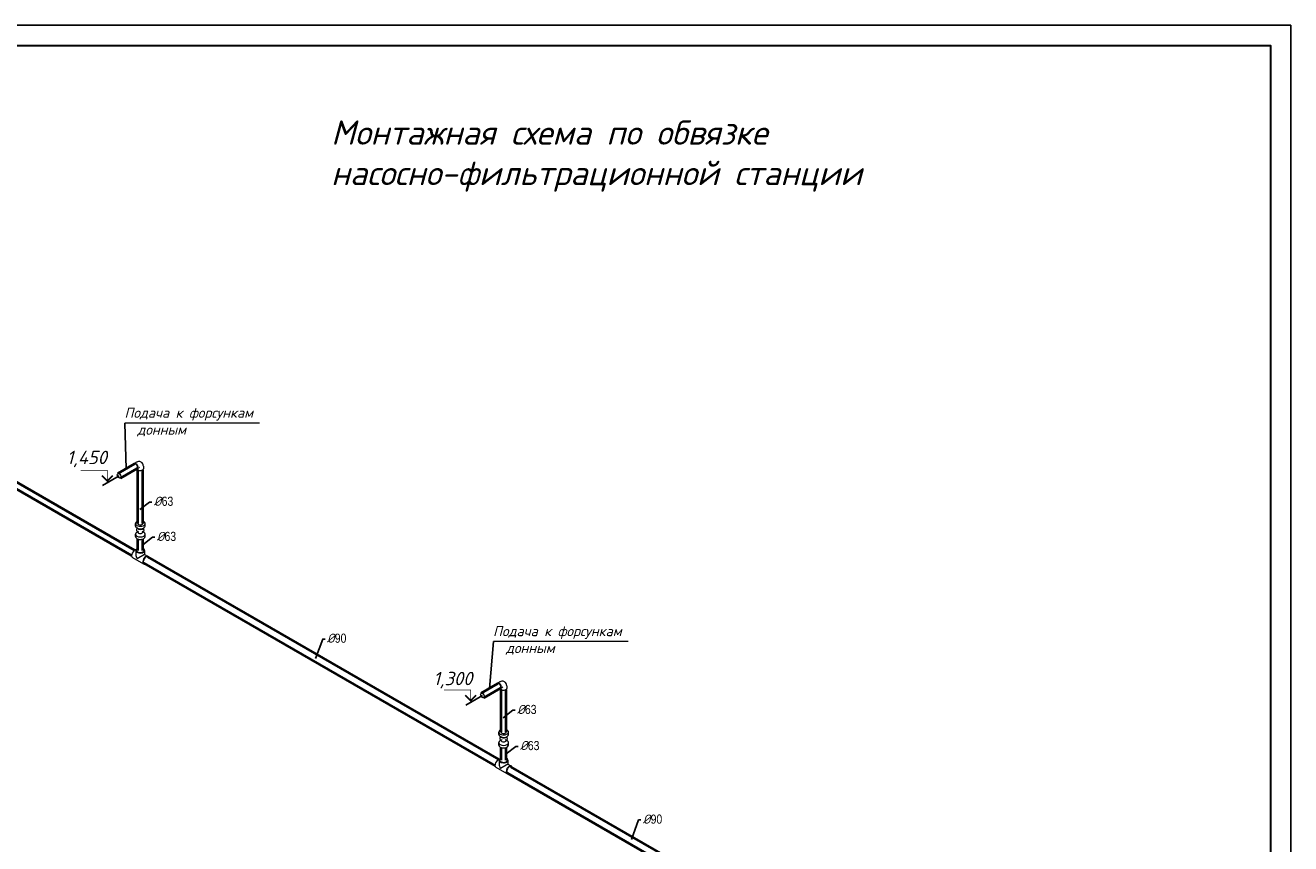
# Model space of a CAD drawing. Extents: x 4114239 to 5838486, y 780458 to 1383318.
# Tile 74 of 231: x 4336749 to 4368024, y 1061146 to 1081376. Entities that reach past the tile are written whole.
import ezdxf
from ezdxf.enums import TextEntityAlignment as Align

# ---------------------------------------------------------------- set-up
doc = ezdxf.new("R2010")
doc.units = 0
doc.header["$MEASUREMENT"] = 0
doc.layers.add('02', color=7, linetype='Continuous')
for name, color, linetype, lineweight in [('1', 7, 'Continuous', 50), ('Farmat', 7, 'Continuous', 30), ('Основные', 160, 'Continuous', 40), ('разм', 7, 'Continuous', 18)]:
    doc.layers.add(name, color=color, linetype=linetype, lineweight=lineweight)
doc.layers.add('Отметки', color=7, linetype='Continuous', lineweight=0, true_color=0x221726)
doc.styles.add('GOST_P', font='isocpeui.ttf')
doc.styles.add('V@ler@Live', font='isocpeui.ttf')
doc.styles.add('ГОСТ 250', font='isocpeui.ttf', dxfattribs={"height": 300})

msp = doc.modelspace()

# ---------------------------------------------------------------- linework, layer by layer
at = {"linetype": 'Continuous', "lineweight": 40, "extrusion": (-5.55112e-17, 0.816497, 0.57735)}
for p, q in [((4330831.0259, 1073205.1797, 0), (4339376.4467, 1068271.4787, 0)), ((4330906.0259, 1073335.0835), (4339451.4467, 1068401.3825)), ((4339449.3036, 1070532.1642, 0), (4339035.5481, 1070293.2824)), ((4339512.3036, 1070423.045, 0), (4339098.5481, 1070184.1632)), ((4339526.9809, 1069060.7383), (4339526.9809, 1070390.0286, 0)), ((4339652.9809, 1069060.7383), (4339652.9809, 1070390.0286, 0)), ((4339526.9809, 1068393.1975, 0), (4339526.9809, 1068678.4396)), ((4339652.9809, 1068393.1975), (4339652.9809, 1068678.4396)), ((4339682.1596, 1068077.6548, 0), (4348358.2087, 1063068.5355, 0)), ((4339772.1596, 1068233.5393, 0), (4348448.2087, 1063224.4201, 0)), ((4348429.5585, 1065102.4613), (4348015.8042, 1064863.5801)), ((4348492.5585, 1064993.3421), (4348078.8042, 1064754.4609)), ((4348507.237, 1063906.1226), (4348507.237, 1064960.3264)), ((4348633.237, 1063906.1226), (4348633.237, 1064960.3264)), ((4348507.237, 1063208.4443), (4348507.237, 1063523.8239)), ((4348633.237, 1063208.4443), (4348633.237, 1063523.8239, 0)), ((4353940.0834, 1059845.8386), (4348662.4157, 1062892.9015, 0)), ((4354030.0834, 1060001.7232), (4348752.4157, 1063048.786, 0))]:
    msp.add_line(p, q, dxfattribs=at)
for p, q in [((4339242.4259, 1070412.7233, 0), (4339207.5267, 1071543.1542, 0)), ((4348222.6814, 1064983.0207), (4348318.0664, 1066145.8828, 0))]:
    msp.add_line(p, q)
at = {"color": 0, "linetype": 'Continuous', "lineweight": 0, "extrusion": (-5.55112e-17, 0.816497, 0.57735)}
for p, q in [((4339496.5437, 1070574.4494), (4339442.8036, 1070543.4226)), ((4339572.5437, 1070442.8136), (4339518.8036, 1070411.7867, 0)), ((4339665.9809, 1070476.6248), (4339665.9809, 1070414.5711, 0)), ((4339469.9809, 1068998.6846, 0), (4339469.9809, 1069060.7383)), ((4339709.9809, 1068998.6846, 0), (4339709.9809, 1069060.7383)), ((4339469.9809, 1068737.4057), (4339469.9809, 1068799.4594)), ((4339546.8702, 1068924.785, 0), (4339503.7595, 1068950.4979)), ((4339516.4957, 1068855.2425), (4339503.7595, 1068847.6461)), ((4339633.0916, 1068924.785), (4339676.2023, 1068950.4979)), ((4339663.4661, 1068855.2425), (4339676.2023, 1068847.6461)), ((4339709.9809, 1068737.4057, 0), (4339709.9809, 1068799.4594)), ((4339481.9809, 1068393.1975, 0), (4339481.9809, 1068297.151, 0)), ((4339697.9809, 1068393.1975, 0), (4339697.9809, 1068297.151, 0)), ((4339398.8022, 1068220.4666), (4339673.1596, 1068062.0663)), ((4339697.9809, 1068297.151, 0), (4339513.6134, 1068190.7064, 0)), ((4339697.9809, 1068297.151, 0), (4339781.1596, 1068249.1278)), ((4348476.7998, 1065144.7472), (4348423.0597, 1065113.7203)), ((4348552.7998, 1065013.1113, 0), (4348499.0597, 1064982.0845, 0)), ((4348646.237, 1065046.9226), (4348646.237, 1064984.8688, 0)), ((4348450.237, 1063844.0689), (4348450.237, 1063906.1226)), ((4348527.1263, 1063770.1693), (4348484.0156, 1063795.8822)), ((4348496.7518, 1063700.6268), (4348484.0156, 1063693.0304, 0)), ((4348613.3477, 1063770.1693, 0), (4348656.4584, 1063795.8822, 0)), ((4348643.7222, 1063700.6268, 0), (4348656.4584, 1063693.0304, 0)), ((4348690.237, 1063844.0689), (4348690.237, 1063906.1226)), ((4348450.237, 1063582.79), (4348450.237, 1063644.8437, 0)), ((4348690.237, 1063582.79), (4348690.237, 1063644.8437, 0)), ((4348462.237, 1063208.4443, 0), (4348462.237, 1063112.3977)), ((4348678.237, 1063112.3977), (4348493.8695, 1063005.9531)), ((4348678.237, 1063208.4443, 0), (4348678.237, 1063112.3977)), ((4348678.237, 1063112.3977), (4348761.4157, 1063064.3745, 0)), ((4348379.0583, 1063035.7133, 0), (4348653.4157, 1062877.313, 0))]:
    msp.add_line(p, q, dxfattribs=at)
at = {"extrusion": (-5.55112e-17, 0.816497, 0.57735)}
for p, q in [((4339067.0481, 1070238.7228, 0), (4338653.2938, 1069999.8416, 0)), ((4348047.3042, 1064809.0205), (4347633.5499, 1064570.1394))]:
    msp.add_line(p, q, dxfattribs=at)
at = {"color": 5, "ltscale": 100, "elevation": 0}
for points in [[(4338119.9668, 1070377.741, 15, 15, 0), (4338776.4728, 1070377.741, 15, 15, 0), (4338776.4728, 1070111.0612, 37.5, 37.5, 0), (4338641.7702, 1070245.7638, 37.5, 37.5, 0)], [(4347100.2229, 1064948.0388, 15, 15, 0), (4347756.7289, 1064948.0388, 15, 15, 0), (4347756.7289, 1064681.3589, 37.5, 37.5, 0), (4347622.0263, 1064816.0615, 37.5, 37.5, 0)]]:
    msp.add_lwpolyline(points, format="xyseb", dxfattribs=at)
at = {"color": 5, "ltscale": 100, "const_width": 37.5, "elevation": 0}
for points in [[(4338641.7702, 1070245.7638), (4338776.4728, 1070111.0612), (4338911.1754, 1070245.7638)], [(4347622.0263, 1064816.0615), (4347756.7289, 1064681.3589), (4347891.4315, 1064816.0615)]]:
    msp.add_lwpolyline(points, dxfattribs=at)
at = {"color": 7, "lineweight": 25, "ltscale": 1000, "elevation": 0}
for points in [[(4339877.3875, 1069590.2247), (4339819.727, 1069590.2247), (4339582.5691, 1069404.8699)], [(4339947.7992, 1068721.1733), (4339890.1388, 1068721.1733), (4339652.9809, 1068535.8186)], [(4344156.0217, 1066205.0988), (4344098.3612, 1066205.0988), (4343922.0571, 1065722.2642)], [(4348855.223, 1064443.0418), (4348797.5625, 1064443.0418), (4348560.4046, 1064257.6871)], [(4348928.0554, 1063551.4888), (4348870.3949, 1063551.4888), (4348633.237, 1063366.1341)], [(4351963.0732, 1061732.304), (4351905.4127, 1061732.304), (4351729.1086, 1061249.4694)]]:
    msp.add_lwpolyline(points, dxfattribs=at)
at = {"color": 0, "linetype": 'Continuous', "lineweight": 0}
for centre in [(4339067.0481, 1070238.7228, 0), (4348047.3042, 1064809.0205, 0)]:
    msp.add_ellipse(centre, major_axis=(-31.5, 54.5596), ratio=0.5773502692, dxfattribs=at)
for centre, major_axis, start_param, end_param in [((4339480.8036, 1070477.6046, 0), (-38, 65.8179), 2.5480194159, 6.8767585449), ((4339480.8036, 1070477.6046, 0), (-31.5, 54.5596), 3.1415926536, 6.2831853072), ((4339589.9809, 1070414.5711), (76, 0), 3.2508389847, 5.4977871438), ((4339589.9809, 1070414.5711), (76, 0), 5.4977871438, 6.2831853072), ((4339589.9809, 1069060.7383), (-120, 0), 5.2651040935, 7.0685834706), ((4339589.9809, 1068998.6846, 0), (-120, 0), 0, 0.7853981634), ((4339589.9809, 1069060.7383), (-120, 0), 0.7853981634, 4.1596738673), ((4339589.9809, 1068998.6846, 0), (-120, 0), 0.7853981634, 3.1415926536), ((4339589.9809, 1069060.7383), (-63, 0), 0.0000000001, 0.7853981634), ((4339589.9809, 1069060.7383), (-63, 0), 0.7853981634, 3.1415926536), ((4339589.9809, 1068799.4594), (-120, 0), 5.5140490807, 7.0685834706), ((4339589.9809, 1068737.4057), (-120, 0), 0, 0.7853981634), ((4339589.9809, 1068799.4594), (-120, 0), 0.7853981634, 3.91072888), ((4339589.9809, 1068737.4057), (-120, 0), 0.7853981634, 3.1415926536), ((4339589.9809, 1068849.2657, 0), (-60, 0), 5.5140490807, 7.0685834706), ((4339589.9809, 1068948.8783), (-60, 0), 0.7691362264, 0.7853981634), ((4339589.9809, 1068948.8783), (-60, 0), 0.7853981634, 2.3724564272), ((4339589.9809, 1068849.2657, 0), (-60, 0), 0.8022552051, 3.91072888), ((4339452.8022, 1068313.9974, 0), (54, 93.5307), 0.316182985, 3.1415926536), ((4339589.9809, 1068393.1975), (108, 0), 2.1936229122, 5.4977871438), ((4339589.9809, 1068393.1975), (90, 0), 2.3561944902, 7.0785841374), ((4339589.9809, 1068393.1975), (90, 0), 2.3461938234, 2.3561944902), ((4339589.9809, 1068393.1975), (108, 0), 5.4977871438, 7.2311550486), ((4339589.9809, 1068234.7972, 0), (76.3675, -132.2724), 3.926990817, 4.7123889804), ((4339727.1596, 1068155.597), (54, 93.5307), 5.6974997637, 10.0104635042), ((4339727.1596, 1068155.597), (-45, -77.9423), 3.1415926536, 5.4977871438), ((4339727.1596, 1068155.597), (-45, -77.9423), 5.4977871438, 6.2831853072), ((4348461.0597, 1065047.9024, 0), (-38, 65.8179), 2.5480194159, 6.8767585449), ((4348461.0585, 1065047.9017, 0), (-31.5, 54.5596), 3.1415926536, 6.2831853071), ((4348570.237, 1064984.8688, 0), (76, 0), 3.2508389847, 5.4977871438), ((4348570.237, 1064984.8688, 0), (76, 0), 5.4977871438, 6.2831853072), ((4348570.237, 1063644.8437, 0), (-120, 0), 5.5140490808, 7.0685834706), ((4348570.237, 1063906.1226), (-120, 0), 5.2651040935, 7.0685834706), ((4348570.237, 1063844.0689), (-120, 0), 0, 0.7853981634), ((4348570.237, 1063906.1226), (-120, 0), 0.7853981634, 4.1596738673), ((4348570.237, 1063844.0689), (-120, 0), 0.7853981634, 3.1415926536), ((4348570.237, 1063644.8437, 0), (-120, 0), 0.7853981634, 3.91072888), ((4348570.237, 1063694.65), (-60, 0), 5.5140490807, 7.0685834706), ((4348570.237, 1063906.1226), (-63, 0), 0, 0.7853981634), ((4348570.237, 1063906.1226), (-63, 0), 0.7853981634, 3.1415926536), ((4348570.237, 1063794.2626, 0), (-60, 0), 0.7691362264, 0.7853981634), ((4348570.237, 1063794.2626, 0), (-60, 0), 0.7853981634, 2.3724564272), ((4348570.237, 1063694.65), (-60, 0), 0.8022552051, 3.91072888), ((4348570.237, 1063582.79), (-120, 0), 0, 0.7853981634), ((4348570.237, 1063582.79), (-120, 0), 0.7853981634, 3.1415926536), ((4348433.0583, 1063129.2441, 0), (54, 93.5307), 0.3161829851, 3.1415926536), ((4348570.237, 1063208.4443, 0), (108, 0), 2.1936229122, 5.4977871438), ((4348570.237, 1063050.0439), (76.3675, -132.2724), 3.926990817, 4.7123889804), ((4348570.237, 1063208.4443, 0), (90, 0), 2.3561944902, 7.0785841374), ((4348570.237, 1063208.4443, 0), (90, 0), 2.3461938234, 2.3561944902), ((4348707.4157, 1062970.8438, 0), (54, 93.5307), 5.6974997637, 10.0104635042), ((4348570.237, 1063208.4443, 0), (108, 0), 5.4977871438, 7.2311550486), ((4348707.4157, 1062970.8438, 0), (45, 77.9423), 0, 3.1415926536)]:
    msp.add_ellipse(centre, major_axis=major_axis, ratio=0.5773502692, start_param=start_param, end_param=end_param, dxfattribs=at)
for points, knots in [([(4339665.9809, 1070476.6248, 0), (4339665.9809, 1070490.2207, 0), (4339664.213, 1070504.4512), (4339654.9429, 1070532.0431, 0), (4339647.9245, 1070545.4177, 0), (4339629.5504, 1070566.2233), (4339619.679, 1070574.172, 0), (4339598.4723, 1070585.4704, 0), (4339587.3788, 1070589.0684, 0), (4339564.6407, 1070592.7359), (4339553.0884, 1070592.5129), (4339529.2182, 1070588.9187, 0), (4339517.3383, 1070584.8692), (4339503.1485, 1070578.1007, 0), (4339499.7926, 1070576.3252), (4339496.5437, 1070574.4494)], [6.2831853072, 6.2831853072, 6.2831853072, 6.2831853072, 6.5973445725, 6.5973445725, 6.8772039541, 6.8772039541, 7.088261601, 7.088261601, 7.2848932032, 7.2848932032, 7.4999518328, 7.4999518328, 7.767295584, 7.767295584, 7.853981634, 7.853981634, 7.853981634, 7.853981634]), ([(4339548.2757, 1068824.3614), (4339541.4695, 1068828.1606), (4339533.9746, 1068833.4409, 0), (4339520.4078, 1068848.4364, 0), (4339514.3294, 1068857.3556, 0), (4339506.8052, 1068877.0212, 0), (4339504.7148, 1068886.8138), (4339504.2035, 1068905.9046), (4339505.4868, 1068915.0885), (4339510.0948, 1068930.6451, 0), (4339513.1079, 1068937.2216, 0), (4339516.4957, 1068942.9015, 0)], [3.1247356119, 3.1247356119, 3.1247356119, 3.1247356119, 3.4456280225, 3.4456280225, 3.7095860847, 3.7095860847, 3.9115292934, 3.9115292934, 4.0963697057, 4.0963697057, 4.2586351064, 4.2586351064, 4.2586351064, 4.2586351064]), ([(4339663.4661, 1068942.9015), (4339665.8519, 1068938.9015, 0), (4339668.0516, 1068934.4662), (4339673.1577, 1068921.1183), (4339675.2476, 1068911.3258, 0), (4339675.7579, 1068892.2352, 0), (4339674.4742, 1068883.0514, 0), (4339669.4276, 1068866.0169, 0), (4339665.5955, 1068858.2962), (4339656.3209, 1068844.269, 0), (4339650.7605, 1068838.4407, 0), (4339640.6639, 1068829.854), (4339636.0521, 1068826.7985, 0), (4339631.6861, 1068824.3614)], [6.7369391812, 6.7369391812, 6.7369391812, 6.7369391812, 6.8512124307, 6.8512124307, 7.0531503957, 7.0531503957, 7.2379904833, 7.2379904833, 7.4332458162, 7.4332458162, 7.6649942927, 7.6649942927, 7.8708386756, 7.8708386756, 7.8708386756, 7.8708386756]), ([(4348646.237, 1065046.9226, 0), (4348646.237, 1065060.5185, 0), (4348644.4691, 1065074.749), (4348635.1991, 1065102.3408, 0), (4348628.1806, 1065115.7155), (4348609.8065, 1065136.521, 0), (4348599.9351, 1065144.4697), (4348578.7284, 1065155.7681), (4348567.6349, 1065159.3662, 0), (4348544.8968, 1065163.0336), (4348533.3445, 1065162.8106, 0), (4348509.4743, 1065159.2164), (4348497.5944, 1065155.167), (4348483.4047, 1065148.3984), (4348480.0488, 1065146.6229, 0), (4348476.7998, 1065144.7472)], [6.2831853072, 6.2831853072, 6.2831853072, 6.2831853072, 6.5973445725, 6.5973445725, 6.8772039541, 6.8772039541, 7.088261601, 7.088261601, 7.2848932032, 7.2848932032, 7.4999518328, 7.4999518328, 7.767295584, 7.767295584, 7.853981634, 7.853981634, 7.853981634, 7.853981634]), ([(4348528.5318, 1063669.7457, 0), (4348521.7257, 1063673.5449, 0), (4348514.2307, 1063678.8252, 0), (4348500.6639, 1063693.8207, 0), (4348494.5855, 1063702.7399, 0), (4348487.0613, 1063722.4055, 0), (4348484.971, 1063732.1981, 0), (4348484.4597, 1063751.2889), (4348485.7429, 1063760.4728, 0), (4348490.3509, 1063776.0294, 0), (4348493.364, 1063782.6059), (4348496.7518, 1063788.2858, 0)], [3.1247356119, 3.1247356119, 3.1247356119, 3.1247356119, 3.4456280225, 3.4456280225, 3.7095860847, 3.7095860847, 3.9115292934, 3.9115292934, 4.0963697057, 4.0963697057, 4.2586351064, 4.2586351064, 4.2586351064, 4.2586351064]), ([(4348643.7222, 1063788.2858), (4348646.108, 1063784.2858), (4348648.3077, 1063779.8505, 0), (4348653.4139, 1063766.5026, 0), (4348655.5037, 1063756.7101, 0), (4348656.014, 1063737.6195, 0), (4348654.7304, 1063728.4357, 0), (4348649.6837, 1063711.4012), (4348645.8516, 1063703.6805), (4348636.577, 1063689.6533, 0), (4348631.0167, 1063683.825), (4348620.92, 1063675.2383), (4348616.3082, 1063672.1828, 0), (4348611.9422, 1063669.7457, 0)], [6.7369391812, 6.7369391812, 6.7369391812, 6.7369391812, 6.8512124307, 6.8512124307, 7.0531503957, 7.0531503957, 7.2379904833, 7.2379904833, 7.4332458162, 7.4332458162, 7.6649942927, 7.6649942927, 7.8708386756, 7.8708386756, 7.8708386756, 7.8708386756])]:
    msp.add_open_spline(points, degree=3, knots=knots, dxfattribs=at)
at = {"layer": 'Farmat', "color": 0, "linetype": 'ByBlock', "lineweight": 30}
msp.add_lwpolyline([(4310624.0252, 1080875.5194), (4367524.0252, 1080875.5194), (4367524.0252, 1039875.5194), (4310624.0252, 1039875.5194)], close=True, dxfattribs=at)
at = {"layer": 'Отметки'}
for p, q in [((4342538.9923, 1071543.1542, 0), (4339207.5267, 1071543.1542, 0)), ((4351649.532, 1066145.8828, 0), (4348318.0664, 1066145.8828, 0))]:
    msp.add_line(p, q, dxfattribs=at)
at = {"layer": 'разм', "color": 0, "lineweight": 25, "ltscale": 0.5}
msp.add_lwpolyline([(4308624.0252, 1081375.5194), (4368024.0252, 1081375.5194), (4368024.0252, 1039375.5194), (4308624.0252, 1039375.5194)], close=True, dxfattribs=at)

# ---------------------------------------------------------------- texts
at = {"layer": '02', "insert": (4344306.5434, 1079024.7073), "char_height": 600, "width": 15610.498338, "attachment_point": 1, "style": 'V@ler@Live'}
msp.add_mtext('Монтажная схема по обвязке насосно{\\fISOCPEUR|b0|i1|c162|p34;-}фильтрационной станции', dxfattribs=at)
at = {"layer": '1', "ltscale": 20, "style": 'GOST_P'}
for s, p in [('1,450', (4338267.4036, 1070529.1123, 0)), ('1,300', (4347314.8257, 1065063.5706, 0))]:
    msp.add_text(s, height=330.75, dxfattribs=at).set_placement(p, align=Align.CENTER)
at = {"layer": 'Основные', "color": 0, "style": 'ГОСТ 250'}
for s, p in [('Подача к форсункам ', (4339199.6084, 1071673.1161, 0)), ('  донным', (4339199.6084, 1071253.8737, 0)), ('Подача к форсункам ', (4348310.1482, 1066275.8447, 0)), ('  донным', (4348310.1482, 1065856.6023, 0))]:
    msp.add_text(s, height=250, dxfattribs=at).set_placement(p)
at = {"layer": 'Основные', "color": 0, "char_height": 225, "attachment_point": 7, "style": 'ГОСТ 250'}
for s, insert in [('%%C{\\fArial Narrow|b0|i0|c0|p34;63}', (4339923.696, 1069495.6516, 0)), ('%%C{\\fArial Narrow|b0|i0|c0|p34;63}', (4339994.1078, 1068626.6002)), ('%%C{\\fArial Narrow|b0|i0|c0|p34;90}', (4344202.3302, 1066110.5257, 0)), ('%%C{\\fArial Narrow|b0|i0|c0|p34;63}', (4348901.5315, 1064348.4688, 0)), ('%%C{\\fArial Narrow|b0|i0|c0|p34;63}', (4348974.3639, 1063456.9157)), ('%%C{\\fArial Narrow|b0|i0|c0|p34;90}', (4352009.3817, 1061637.7309, 0))]:
    msp.add_mtext(s, dxfattribs=dict(at, insert=insert))

doc.saveas('drawing.dxf')
